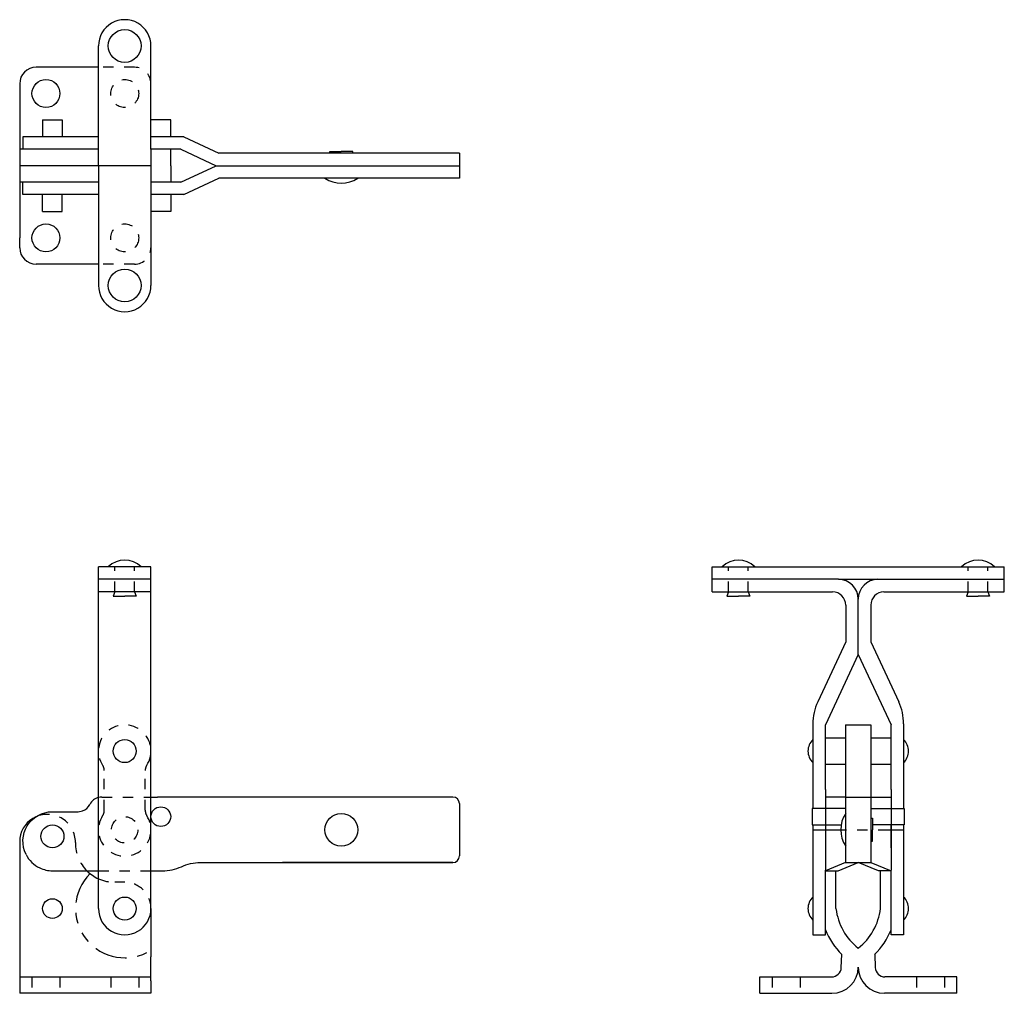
# Model space of a CAD drawing. Extents: x 5.17 to 14.54, y 1.12 to 10.39.
import ezdxf

# ---------------------------------------------------------------- set-up
doc = ezdxf.new("R2010")
doc.units = 0
doc.header["$LTSCALE"] = 0.25
doc.header["$MEASUREMENT"] = 0
for name, pattern in [('CENTER', [2, 1.25, -0.25, 0.25, -0.25]), ('HIDDEN', [0.375, 0.25, -0.125]), ('PHANTOM', [2.5, 1.25, -0.25, 0.25, -0.25, 0.25, -0.25])]:
    doc.linetypes.add(name, pattern=pattern)
doc.layers.get('0').update_dxf_attribs({"linetype": 'CONTINUOUS'})
for name, color, linetype in [('BORDER', 7, 'CONTINUOUS'), ('DIM', 7, 'CONTINUOUS'), ('HIDDEN', 7, 'HIDDEN')]:
    doc.layers.add(name, color=color, linetype=linetype)

msp = doc.modelspace()

# ---------------------------------------------------------------- linework, layer by layer
for p, q in [((5.9182, 9.0014), (5.9182, 10.142)), ((6.4182, 9.7826), (6.4182, 10.142)), ((5.9182, 9.9388), (5.3245, 9.9388)), ((5.1682, 9.7826), (5.1682, 9.6888)), ((6.4182, 9.3764), (6.4182, 9.7826)), ((5.1682, 9.6888), (5.1682, 8.3139)), ((5.3863, 9.4389), (5.5741, 9.4389)), ((5.3863, 9.4389), (5.3863, 9.2772)), ((5.5741, 9.4389), (5.5741, 9.2772)), ((6.606, 9.4389), (6.4182, 9.4389)), ((6.6057, 9.4389), (6.4182, 9.4389)), ((6.4182, 9.3389), (6.4182, 9.3764)), ((6.6057, 9.2772), (6.6057, 9.4389)), ((6.4182, 9.3139), (6.4182, 9.3389)), ((6.4182, 9.1576), (6.4182, 9.3139)), ((5.9182, 9.2772), (5.199, 9.2772)), ((5.199, 9.2772), (5.199, 9.1576)), ((5.199, 9.1576), (5.1682, 9.1576)), ((5.9182, 9.1576), (5.199, 9.1576)), ((6.4182, 9.1576), (6.4182, 8.8452)), ((6.6057, 9.0014), (6.6057, 9.1576)), ((8.1208, 9.121), (8.1208, 9.1366)), ((8.1208, 9.1366), (8.2302, 9.1366)), ((8.3396, 9.1366), (8.2302, 9.1366)), ((8.3396, 9.121), (8.3396, 9.1366)), ((6.4182, 9.0014), (5.1682, 9.0014)), ((5.9182, 9.0014), (5.9182, 7.8607)), ((6.6057, 9.0014), (6.6057, 8.8451)), ((5.199, 8.8451), (5.1682, 8.8451)), ((5.199, 8.7255), (5.199, 8.8451)), ((5.9182, 8.8451), (5.199, 8.8451)), ((6.4182, 8.8452), (6.4182, 8.6889)), ((5.9182, 8.7255), (5.199, 8.7255)), ((5.3863, 8.5639), (5.3863, 8.7255)), ((5.5741, 8.5639), (5.5741, 8.7255)), ((6.6057, 8.7255), (6.6057, 8.5639)), ((6.4182, 8.6889), (6.4182, 8.6639)), ((6.4182, 8.6639), (6.4182, 8.6264)), ((6.4182, 8.6264), (6.4182, 8.2202)), ((5.3863, 8.5639), (5.5741, 8.5639)), ((6.606, 8.5639), (6.4182, 8.5639)), ((6.6057, 8.5639), (6.4182, 8.5639)), ((5.1682, 8.2202), (5.1682, 8.3139)), ((6.4182, 8.2202), (6.4182, 7.8607)), ((5.9182, 8.0639), (5.3245, 8.0639)), ((5.9182, 1.926), (5.9182, 5.1814)), ((6.4182, 5.1814), (5.9182, 5.1814)), ((6.4182, 1.926), (6.4182, 5.1814)), ((11.7618, 5.1814), (14.543, 5.1814)), ((11.7618, 4.9422), (11.7618, 5.1814)), ((14.543, 4.9422), (14.543, 5.1814)), ((6.4182, 5.0618), (5.9182, 5.0618)), ((12.9649, 5.0618), (11.7618, 5.0618)), ((12.9649, 5.0618), (13.3399, 5.0618)), ((13.0328, 5.0618), (13.272, 5.0618)), ((13.3399, 5.0618), (14.543, 5.0618)), ((6.4182, 4.9422), (5.9182, 4.9422)), ((6.0745, 4.9422), (6.0585, 4.9013)), ((6.0585, 4.9013), (6.1682, 4.9013)), ((6.278, 4.9013), (6.1682, 4.9013)), ((6.262, 4.9422), (6.278, 4.9013)), ((11.7618, 4.9422), (12.9078, 4.9422)), ((11.918, 4.9422), (11.902, 4.9013)), ((11.902, 4.9013), (12.0118, 4.9013)), ((12.1215, 4.9013), (12.0118, 4.9013)), ((12.1055, 4.9422), (12.1215, 4.9013)), ((13.397, 4.9422), (14.543, 4.9422)), ((14.1993, 4.9422), (14.1833, 4.9013)), ((14.1833, 4.9013), (14.293, 4.9013)), ((14.4028, 4.9013), (14.293, 4.9013)), ((14.3868, 4.9422), (14.4028, 4.9013)), ((13.0328, 4.8172), (13.0328, 4.4658)), ((13.1524, 4.3462), (13.1524, 4.8743)), ((13.272, 4.8172), (13.272, 4.4658)), ((13.0328, 4.4658), (12.7672, 3.8961)), ((13.0328, 4.4658), (12.7672, 3.8961)), ((13.272, 4.4658), (13.5377, 3.8961)), ((13.272, 4.4658), (13.5377, 3.8961)), ((13.1524, 4.3462), (12.8399, 3.676)), ((13.1524, 4.3462), (12.8399, 3.676)), ((13.1524, 4.3462), (13.4649, 3.676)), ((13.1524, 4.3462), (13.4649, 3.676)), ((12.7203, 3.6848), (12.7203, 2.8798)), ((12.8399, 3.0596), (12.8399, 3.676)), ((13.4649, 3.0596), (13.4649, 3.676)), ((13.5845, 3.6848), (13.5845, 2.8798)), ((13.0324, 2.8798), (12.7149, 2.8798)), ((12.7149, 2.8798), (12.7149, 2.7233)), ((13.2724, 2.8798), (13.5899, 2.8798)), ((13.5899, 2.8798), (13.5899, 2.7233)), ((12.7149, 2.7233), (12.9899, 2.7233)), ((12.7203, 2.7233), (12.7203, 1.676)), ((13.272, 2.7855), (13.2876, 2.7855)), ((13.2876, 2.7855), (13.2876, 2.6762)), ((13.5899, 2.7233), (13.2876, 2.7233)), ((13.4649, 2.5039), (13.4649, 2.7233)), ((13.5845, 2.7233), (13.5845, 1.676)), ((13.2876, 2.5668), (13.2876, 2.6762)), ((5.1682, 2.5972), (5.1682, 1.1189)), ((5.6987, 2.5564), (5.6987, 2.551)), ((13.272, 2.5668), (13.2876, 2.5668)), ((12.8399, 1.676), (12.8399, 2.2928)), ((13.4649, 1.676), (13.4649, 2.2928)), ((6.4182, 1.926), (6.4182, 1.4652)), ((12.7203, 1.676), (12.8399, 1.676)), ((13.5845, 1.676), (13.4649, 1.676)), ((6.4182, 1.2385), (6.4182, 1.4652)), ((5.1682, 1.2752), (6.4182, 1.2752)), ((6.4182, 1.2385), (6.4182, 1.1189)), ((12.2149, 1.1189), (12.2149, 1.2752)), ((12.2149, 1.2752), (12.8979, 1.2752)), ((14.0899, 1.2752), (13.407, 1.2752)), ((14.0899, 1.1189), (14.0899, 1.2752)), ((6.4182, 1.1189), (5.1682, 1.1189))]:
    msp.add_line(p, q)
at = {"linetype": 'HIDDEN'}
for p, q in [((6.262, 9.9388), (5.9182, 9.9388)), ((6.262, 8.0639), (5.9182, 8.0639)), ((6.0745, 4.9422), (6.0745, 5.1814)), ((6.262, 4.9422), (6.262, 5.1814)), ((11.918, 4.9422), (11.918, 5.1814)), ((12.1055, 4.9422), (12.1055, 5.1814)), ((14.1993, 4.9422), (14.1993, 5.1814)), ((14.3868, 4.9422), (14.3868, 5.1814)), ((5.9732, 2.8626), (5.9732, 3.2395)), ((6.3632, 2.8626), (6.3632, 3.2395)), ((6.1682, 2.176), (6.0737, 2.176)), ((12.3319, 1.2752), (12.3319, 1.1189)), ((12.5979, 1.2752), (12.5979, 1.1189)), ((13.7069, 1.2752), (13.7069, 1.1189)), ((13.9729, 1.2752), (13.9729, 1.1189))]:
    msp.add_line(p, q, dxfattribs=at)
at = {"linetype": 'CENTER'}
msp.add_line((12.7285, 2.6762), (13.5763, 2.6762), dxfattribs=at)
msp.add_lwpolyline([(6.7077, 2.3249, -0.106763), (6.8882, 2.3639), (9.2927, 2.3639)], format="xyb")
for centre, radius in [((6.1682, 10.142), 0.1562), ((5.4182, 9.6888), 0.133), ((5.4182, 8.3139), 0.133), ((6.1682, 7.8607), 0.1562), ((6.1682, 3.426), 0.1094), ((6.512, 2.8015), 0.0938), ((6.512, 2.8015), 0.0938), ((8.2302, 2.6762), 0.1562), ((5.4802, 2.614), 0.1094), ((5.4802, 1.926), 0.0938), ((6.1682, 1.926), 0.1094)]:
    msp.add_circle(centre, radius)
at = {"linetype": 'HIDDEN'}
for centre in [(6.1682, 9.6888), (6.1682, 8.3139)]:
    msp.add_circle(centre, 0.133, dxfattribs=at)
for centre, radius, start, end in [((6.1682, 10.142), 0.25, 359.99997, 180), ((5.3245, 9.7826), 0.1562, 90, 180), ((8.2302, 9.1188), 0.2839, 236.60151, 303.39849), ((5.3245, 8.2202), 0.1562, 180, 270), ((6.1682, 7.8607), 0.25, 180, 0.00003), ((6.1682, 5.0174), 0.2266, 46.39718, 133.60282), ((12.0118, 5.0174), 0.2266, 46.39718, 133.60282), ((14.293, 5.0174), 0.2266, 46.39718, 133.60282), ((12.9649, 4.8743), 0.1875, 0, 90), ((13.3399, 4.8743), 0.1875, 90, 180), ((12.9078, 4.8172), 0.125, 0, 90), ((13.397, 4.8172), 0.125, 90, 180), ((13.2203, 3.6848), 0.5, 155, 180), ((13.2203, 3.6848), 0.5, 155, 180), ((13.0845, 3.6848), 0.5, 360, 25), ((13.0845, 3.6848), 0.5, 360, 25), ((12.8245, 3.426), 0.151, 133.60282, 226.39718), ((13.4803, 3.426), 0.151, 313.60282, 46.39718), ((5.7245, 2.9734), 0.125, 290.01749, 333.89612), ((13.2698, 2.6762), 0.2839, 146.60151, 213.39849), ((5.4319, 2.5564), 0.2668, 114.43466, 171.2069), ((6.0737, 2.551), 0.375, 224.99135, 245.49531), ((12.8245, 1.926), 0.151, 133.60282, 226.39718), ((13.4803, 1.926), 0.151, 313.60282, 46.39718), ((6.1682, 1.926), 0.25, 179.99994, 0.00006), ((13.502, 1.9947), 0.7156, 202.29489, 225.01676), ((12.8028, 1.9947), 0.7156, 314.98324, 337.70511)]:
    msp.add_arc(centre, radius, start, end)
for centre, radius, start, end in [((6.262, 9.7826), 0.1562, 0, 90), ((6.262, 8.2202), 0.1562, 270, 0), ((6.1682, 3.426), 0.25, 327.1524, 212.8476), ((5.8792, 3.2395), 0.094, 0, 32.8476), ((6.4572, 3.2395), 0.094, 147.1524, 180), ((5.4319, 2.5564), 0.2668, 0, 114.43466), ((5.8792, 2.8626), 0.094, 327.1524, 0), ((6.4572, 2.8626), 0.094, 180, 212.8476), ((6.1682, 2.676), 0.25, 147.1524, 32.8476), ((6.0737, 2.551), 0.375, 180, 224.99135), ((6.0737, 2.551), 0.375, 245.49531, 270), ((6.1682, 1.926), 0.25, 359.99994, 90)]:
    msp.add_arc(centre, radius, start, end, dxfattribs=at)
at = {"linetype": 'Continuous'}
msp.add_arc((5.7245, 2.9734), 0.125, 290.01749, 333.89612, dxfattribs=at)
at = {"linetype": 'PHANTOM'}
msp.add_arc((6.1682, 1.926), 0.4688, 134.72066, 302.23081, dxfattribs=at)
at = {"layer": 'BORDER'}
for p, q in [((6.7302, 9.2772), (6.4182, 9.2772)), ((6.7302, 9.2772), (7.0653, 9.121)), ((6.7037, 9.1576), (6.4182, 9.1576)), ((6.7037, 9.1576), (7.0388, 9.0014)), ((9.3557, 9.121), (7.0653, 9.121)), ((9.3557, 9.121), (9.3557, 8.8818)), ((6.7037, 8.8451), (7.0388, 9.0014)), ((7.0388, 9.0014), (9.3557, 9.0014)), ((6.7037, 8.8451), (6.4182, 8.8451)), ((6.7302, 8.7255), (7.0653, 8.8818)), ((9.3557, 8.8818), (7.0653, 8.8818)), ((6.7302, 8.7255), (6.4182, 8.7255)), ((13.0324, 3.676), (13.0324, 2.9884)), ((13.0324, 3.676), (13.1524, 3.676)), ((13.1524, 3.676), (13.2724, 3.676)), ((13.2724, 3.676), (13.2724, 2.9884)), ((12.8404, 3.551), (13.0324, 3.551)), ((13.2724, 3.551), (13.4644, 3.551)), ((12.8404, 3.301), (13.0324, 3.301)), ((13.2724, 3.301), (13.4644, 3.301)), ((12.8399, 3.0596), (12.8399, 2.2928)), ((13.4649, 3.0596), (13.4649, 2.2928)), ((7.0031, 2.9884), (6.4803, 2.9884)), ((9.2927, 2.9884), (7.0031, 2.9884)), ((9.3557, 2.9254), (9.3557, 2.4269)), ((13.0324, 2.9884), (12.8399, 2.9884)), ((13.0324, 2.9884), (13.0324, 2.3639)), ((13.0324, 2.9884), (13.2724, 2.9884)), ((13.2724, 2.9884), (13.2724, 2.3639)), ((13.2724, 2.9884), (13.4649, 2.9884)), ((9.2927, 2.3639), (7.6697, 2.3639)), ((13.0324, 2.3639), (12.8399, 2.2859)), ((12.9599, 2.2859), (13.1524, 2.3639)), ((13.0324, 2.3639), (13.2724, 2.3639)), ((13.3449, 2.2859), (13.1524, 2.3639)), ((13.2724, 2.3639), (13.4649, 2.2859)), ((12.8399, 2.2859), (12.9599, 2.2859)), ((12.9402, 1.926), (12.9402, 2.2859)), ((13.4649, 2.2859), (13.3449, 2.2859)), ((13.3646, 1.926), (13.3646, 2.2859)), ((12.9908, 1.3642), (12.9962, 1.4885)), ((13.3087, 1.4885), (13.314, 1.3642)), ((12.2149, 1.1189), (12.9024, 1.1189)), ((14.0899, 1.1189), (13.4024, 1.1189))]:
    msp.add_line(p, q, dxfattribs=at)
for centre, radius, start, end in [((9.2927, 2.9254), 0.063, 0, 90), ((9.2927, 2.4269), 0.063, 270, 0), ((13.502, 1.9947), 0.566, 186.96781, 231.85164), ((12.8028, 1.9947), 0.566, 308.14836, 353.03219), ((12.8979, 1.3682), 0.093, 270, 357.52504), ((12.9024, 1.3689), 0.25, 270, 0), ((13.4024, 1.3689), 0.25, 180, 270), ((13.407, 1.3682), 0.093, 182.47496, 270)]:
    msp.add_arc(centre, radius, start, end, dxfattribs=at)
at = {"layer": 'DIM'}
msp.add_lwpolyline([(5.2288, 2.4412, -0.557834), (5.4802, 2.8484), (5.6677, 2.8484), (5.7245, 2.8484), (5.7673, 2.856)], format="xyb", dxfattribs=at)
at = {"layer": 'HIDDEN', "linetype": 'HIDDEN'}
for p, q in [((5.949, 2.9884), (6.4182, 2.9884)), ((5.9182, 2.2859), (6.4182, 2.2859))]:
    msp.add_line(p, q, dxfattribs=at)
at = {"layer": 'HIDDEN', "linetype": 'Continuous'}
for p, q in [((6.4182, 2.9884), (6.4803, 2.9884)), ((5.4802, 2.2859), (5.9182, 2.2859)), ((6.4182, 2.2859), (6.5271, 2.2859)), ((6.4182, 2.2859), (6.5271, 2.2859))]:
    msp.add_line(p, q, dxfattribs=at)
at = {"layer": 'HIDDEN'}
for p, q in [((5.2852, 1.2752), (5.2852, 1.1189)), ((5.5512, 1.2752), (5.5512, 1.1189)), ((6.0352, 1.2752), (6.0352, 1.1189)), ((6.3012, 1.2752), (6.3012, 1.1189))]:
    msp.add_line(p, q, dxfattribs=at)
msp.add_circle((6.1682, 2.676), 0.125, dxfattribs=at)
at = {"layer": 'HIDDEN', "linetype": 'Continuous'}
for centre, radius, start, end in [((5.9478, 2.8654), 0.1231, 103.88954, 154.45793), ((5.9478, 2.8654), 0.1231, 89.43819, 103.88954), ((5.4802, 2.5672), 0.2813, 206.61703, 244.56067), ((5.4802, 2.5672), 0.2813, 244.56067, 270), ((6.5271, 2.7234), 0.4375, 270, 294.37593), ((6.5271, 2.7234), 0.4375, 270, 294.37593)]:
    msp.add_arc(centre, radius, start, end, dxfattribs=at)

doc.saveas('drawing.dxf')
